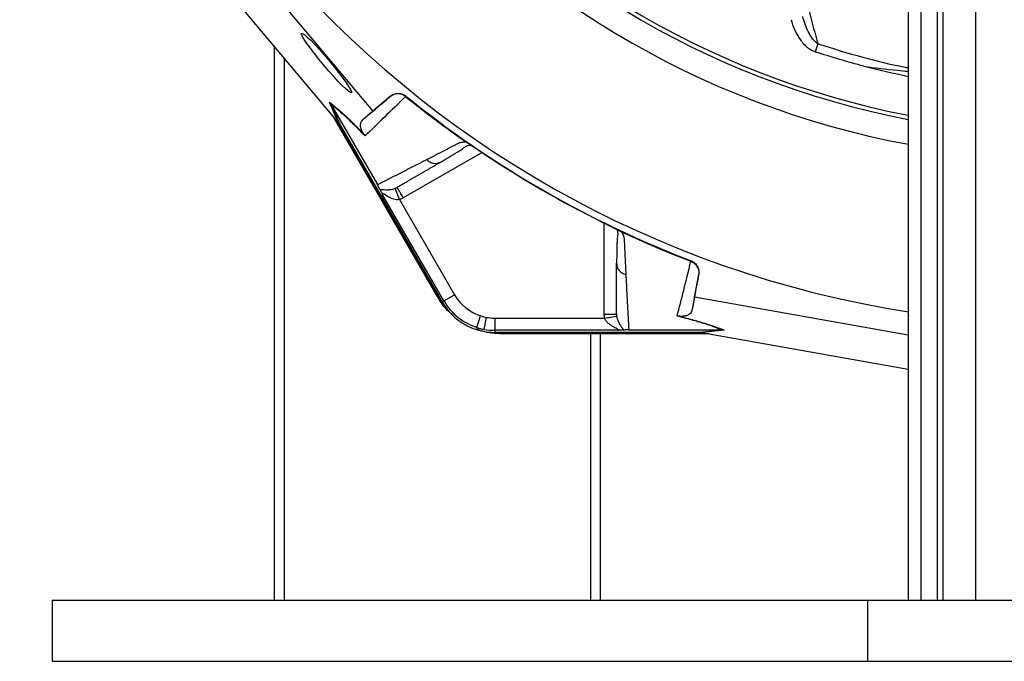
# Model space of a CAD drawing. Header units: millimetres. Extents: x 3528 to 6506, y 5193 to 8895.
# Tile 1 of 13: x 3727 to 4935, y 5193 to 5979. Entities that reach past the tile are written whole.
import ezdxf

# ---------------------------------------------------------------- set-up
doc = ezdxf.new("R2010")
doc.units = ezdxf.units.MM
doc.header["$LTSCALE"] = 5

msp = doc.modelspace()

# ---------------------------------------------------------------- linework, layer by layer
at = {"color": 7, "linetype": 'Continuous', "lineweight": 25}
for p, q in [((4817.2, 7620.3), (4817.2, 5267.5)), ((4832.6, 7470.3), (4832.6, 5267.5)), ((4852.5, 7470.3), (4852.5, 5267.5)), ((4859.4, 7470.3), (4859.4, 5267.5)), ((4899.4, 7470.3), (4899.4, 5267.5)), ((3967.2, 6096.6), (4160.2, 5866.9)), ((4117, 5854.5), (3936.3, 6069.5)), ((4039.4, 5946.9), (4039.4, 5267.5)), ((4706.1, 5949.5), (4702.9, 5939.9)), ((4182, 5885.2), (4160.2, 5866.9)), ((4181.5, 5884.8), (4182, 5885.2)), ((4201, 5885.4), (4200.5, 5884.9)), ((4118, 5853.3), (4107.2, 5878)), ((4108.9, 5875.6), (4119.7, 5850.9)), ((4108.9, 5875.5), (4165.9, 5776.9)), ((4239.5, 5639.7), (4112.2, 5860.2)), ((4160.2, 5866.9), (4147.5, 5855.8)), ((4240.4, 5640.2), (4116.1, 5855.6)), ((4119.7, 5850.9), (4245.5, 5633.1)), ((4276.7, 5827.8), (4277.1, 5827.6)), ((4242.1, 5804), (4244.2, 5804.7)), ((4247.6, 5634.3), (4172.4, 5764.5)), ((4193.2, 5758.5), (4187.8, 5772.4)), ((4193.2, 5758.5), (4260.6, 5641.8)), ((4462.6, 5720.5), (4462.9, 5720.3)), ((4459.2, 5680.6), (4459.6, 5678.4)), ((4550.5, 5682.9), (4550.7, 5683.5)), ((4555.1, 5638.9), (4560.1, 5666.9)), ((4560.1, 5666.9), (4559.9, 5666.3)), ((4247.6, 5634.3), (4260.6, 5641.8)), ((4239.5, 5639.7), (4240.4, 5640.2)), ((4247.6, 5634.3), (4245.5, 5633.1)), ((4555.1, 5638.9), (4551.8, 5622.4)), ((4817.2, 5592.5), (4555.1, 5638.9)), ((4288.1, 5601.7), (4292.6, 5616)), ((4297.1, 5599.5), (4299.8, 5614.2)), ((4310, 5613.3), (4444.6, 5613.3)), ((4444.6, 5613.3), (4459.4, 5615.6)), ((4460.3, 5598.3), (4310, 5598.3)), ((4310, 5598.3), (4310, 5595.9)), ((4310, 5595.9), (4561.5, 5595.9)), ((4318.6, 5594), (4318.6, 5595.1)), ((4567.4, 5595.1), (4318.6, 5595.1)), ((4573.3, 5594), (4318.6, 5594)), ((4439.4, 5594), (4439.4, 5267.5)), ((4474.2, 5598.8), (4588.2, 5598.8)), ((4561.5, 5595.9), (4588.2, 5598.8)), ((4591.1, 5598.6), (4564.4, 5595.6)), ((4565.9, 5595.3), (4817.2, 5550.8)), ((3767.2, 5267.5), (4767.2, 5267.5)), ((3767.2, 5267.5), (3767.2, 5192.5)), ((4767.2, 5267.5), (4767.2, 5192.5)), ((4767.2, 5267.5), (5267.2, 5267.5)), ((3767.2, 5192.5), (6267.2, 5192.5)), ((4767.2, 5192.5), (5267.2, 5192.5))]:
    msp.add_line(p, q, dxfattribs=at)
at = {"color": 8, "linetype": 'Continuous', "lineweight": 25}
for p, q in [((4051.4, 5932.6), (4051.4, 5267.5)), ((4294.3, 5816.4), (4197.7, 5760.6)), ((4444.2, 5618.3), (4444.2, 5729.8)), ((4427.4, 5594), (4427.4, 5267.5))]:
    msp.add_line(p, q, dxfattribs=at)
at = {"color": 7, "linetype": 'Continuous', "lineweight": 25, "flags": 128}
for points in [[(4247.6, 5629.7), (4247, 5630.4), (4240.4, 5640.2)], [(4318.6, 5595.1), (4306.8, 5595.8), (4306, 5596)]]:
    msp.add_lwpolyline(points, dxfattribs=at)
at = {"color": 7, "linetype": 'Continuous', "lineweight": 25}
for centre, radius, start, end in [((5017.2, 6895.3), 1087.5, 98.7265, 259.403), ((5017.2, 6895.3), 1057.5, 99.0103, 259.0983), ((5017.2, 6895.3), 1052.5, 99.0144, 259.0458), ((5017.2, 6895.3), 1290, 180, 261.0813), ((5017.2, 6895.3), 1298.5, 231.0565, 248.9435), ((4310, 5670.3), 57, 210, 252.3214), ((4310, 5670.3), 74.5, 210, 270), ((4310, 5670.3), 72, 210, 252.3214), ((4310, 5670.3), 57, 252.3214, 259.7042), ((4310, 5670.3), 57, 259.7042, 270), ((4310, 5670.3), 72, 252.3214, 259.7042), ((4310, 5670.3), 72, 259.7042, 270)]:
    msp.add_arc(centre, radius, start, end, dxfattribs=at)
msp.add_ellipse((4103.5, 5926.1), major_axis=(-30.6, 36.5), ratio=0.088975, dxfattribs=at)
for centre, major_axis, start_param, end_param in [((4120.9, 5847.9), (-55.5, 66.2), 4.781806, 4.800012), ((4558.2, 5595.3), (85.1, -14.9), 1.483174, 1.50138)]:
    msp.add_ellipse(centre, major_axis=major_axis, ratio=0.015428, start_param=start_param, end_param=end_param, dxfattribs=at)
for points, knots in [([(4664.1, 6108.7), (4667.7, 6094.7), (4671.4, 6081), (4678.5, 6053.8), (4682.1, 6040.4), (4692.6, 6000.6), (4699.4, 5974.7), (4706.1, 5949.5)], [0, 0, 0, 0, 0.25, 0.25, 0.5, 0.5, 1, 1, 1, 1]), ([(4673.3, 5979.1), (4674.4, 5975), (4675.8, 5971), (4679.2, 5963.3), (4681.2, 5959.6), (4684.8, 5954.3), (4686.1, 5952.6), (4688.9, 5949.3), (4690.4, 5947.8), (4693.6, 5945), (4695.3, 5943.7), (4698.9, 5941.5), (4700.8, 5940.6), (4702.9, 5939.9)], [0, 0, 0, 0, 0.25, 0.25, 0.5, 0.5, 0.625, 0.625, 0.75, 0.75, 0.875, 0.875, 1, 1, 1, 1]), ([(4706.1, 5949.5), (4704.7, 5950.4), (4703.4, 5951.5), (4701.2, 5953.8), (4700.2, 5955.1), (4697.3, 5959.1), (4695.7, 5961.9), (4692.9, 5967.7), (4691.7, 5970.7), (4689.5, 5976.8), (4688.6, 5979.9), (4687.7, 5983)], [0, 0, 0, 0, 0.125, 0.125, 0.25, 0.25, 0.5, 0.5, 0.75, 0.75, 1, 1, 1, 1]), ([(4200.6, 5884.9), (4191.5, 5876.1), (4182.8, 5867.7), (4166.2, 5851.7), (4158.3, 5844), (4150.8, 5836.7)], [0, 0, 0, 0, 0.5, 0.5, 1, 1, 1, 1]), ([(4200.5, 5884.9), (4199.2, 5886), (4197.7, 5886.9), (4194.4, 5888), (4192.7, 5888.3), (4190.1, 5888.3), (4189.2, 5888.2), (4187.5, 5887.9), (4186.7, 5887.7), (4185.1, 5887.1), (4184.3, 5886.7), (4182.9, 5885.8), (4182.1, 5885.3), (4181.5, 5884.8)], [0, 0, 0, 0, 0.25, 0.25, 0.5, 0.5, 0.625, 0.625, 0.75, 0.75, 0.875, 0.875, 1, 1, 1, 1]), ([(4182, 5885.2), (4183.3, 5886.3), (4184.8, 5887.2), (4188, 5888.4), (4189.7, 5888.7), (4192.3, 5888.8), (4193.2, 5888.7), (4194.9, 5888.4), (4195.7, 5888.2), (4198.2, 5887.3), (4199.7, 5886.5), (4201, 5885.4)], [0, 0, 0, 0, 0.25, 0.25, 0.5, 0.5, 0.625, 0.625, 0.75, 0.75, 1, 1, 1, 1]), ([(4107.2, 5878), (4109.8, 5876), (4112.5, 5873.8), (4117, 5870), (4118.5, 5868.7), (4121.8, 5865.8), (4123.4, 5864.3), (4128.7, 5859.5), (4132.4, 5855.9), (4138.5, 5849.9), (4140.6, 5847.8), (4144.9, 5843.5), (4147.1, 5841.2), (4149.4, 5838.8)], [0, 0, 0, 0, 0.25, 0.25, 0.375, 0.375, 0.5, 0.5, 0.75, 0.75, 0.875, 0.875, 1, 1, 1, 1]), ([(4150.8, 5836.7), (4146.2, 5841.5), (4141.9, 5845.8), (4133.9, 5853.7), (4130.2, 5857.2), (4125, 5862), (4123.3, 5863.5), (4120.1, 5866.4), (4118.6, 5867.7), (4114.1, 5871.4), (4111.4, 5873.6), (4108.9, 5875.5)], [0, 0, 0, 0, 0.25, 0.25, 0.5, 0.5, 0.625, 0.625, 0.75, 0.75, 1, 1, 1, 1]), ([(4149.4, 5838.8), (4149.1, 5839.2), (4148.9, 5839.6), (4148.4, 5840.2), (4148.3, 5840.5), (4147.8, 5841.2), (4147.6, 5841.6), (4147, 5842.8), (4146.7, 5843.4), (4146.3, 5844.6), (4146.1, 5845.1), (4145.8, 5846), (4145.7, 5846.5), (4145.4, 5847.7), (4145.3, 5848.4), (4145.3, 5849.8), (4145.3, 5850.4), (4145.4, 5852), (4145.7, 5853), (4146.4, 5854.6), (4146.9, 5855.3), (4147.5, 5855.8)], [0, 0, 0, 0, 0.015625, 0.015625, 0.03125, 0.03125, 0.0625, 0.0625, 0.125, 0.125, 0.1875, 0.1875, 0.25, 0.25, 0.375, 0.375, 0.5, 0.5, 0.75, 0.75, 1, 1, 1, 1]), ([(4226.6, 5807.8), (4227.6, 5808.3), (4229.8, 5809.4), (4233.1, 5811.1), (4236.4, 5812.8), (4239.8, 5814.6), (4244.2, 5816.8), (4249.7, 5819.7), (4255.3, 5822.6), (4259.9, 5825), (4262.6, 5826.4), (4264.6, 5827.4), (4265.8, 5827.9), (4266.9, 5828.4), (4268.1, 5828.7), (4269.4, 5829), (4271, 5829.2), (4272.7, 5829.3), (4274, 5829.3), (4274.6, 5829.3)], [0, 0, 0, 0, 0.077777, 0.1552, 0.232272, 0.308995, 0.385372, 0.530526, 0.674474, 0.747423, 0.819615, 0.846383, 0.869761, 0.889755, 0.906383, 0.929523, 0.9528, 0.976272, 1, 1, 1, 1]), ([(4242.1, 5803.8), (4249.4, 5808.1), (4259.7, 5814.3), (4271, 5820.9), (4275, 5825.1), (4279.1, 5825.3), (4280.5, 5825.4)], [0, 0, 0, 0, 0.578265, 0.819399, 0.935238, 1, 1, 1, 1]), ([(4274.6, 5829.3), (4274.8, 5829.2), (4275.1, 5829), (4275.5, 5828.7), (4276, 5828.4), (4276.4, 5828.1), (4276.6, 5827.9), (4276.7, 5827.8)], [0, 0, 0, 0, 0.212576, 0.416535, 0.614103, 0.807726, 1, 1, 1, 1]), ([(4277.1, 5827.6), (4277.3, 5827.4), (4277.7, 5827.2), (4278.3, 5826.8), (4279, 5826.4), (4279.6, 5826), (4280.4, 5825.5), (4281.1, 5825), (4281.9, 5824.5), (4282.7, 5824), (4283.5, 5823.5), (4284.3, 5822.9), (4285.2, 5822.4), (4286.1, 5821.8), (4287.4, 5821), (4288.9, 5819.9), (4290.8, 5818.7), (4292.7, 5817.4), (4294.7, 5816.1), (4296.1, 5815.2), (4296.7, 5814.7)], [0, 0, 0, 0, 0.044249, 0.088103, 0.131644, 0.174954, 0.21812, 0.261226, 0.304357, 0.347601, 0.391041, 0.434763, 0.478847, 0.523375, 0.568424, 0.654803, 0.740537, 0.826241, 0.912528, 1, 1, 1, 1]), ([(4165.9, 5776.9), (4166.9, 5777.3), (4168.8, 5778.3), (4171.7, 5779.8), (4174.7, 5781.3), (4177.7, 5782.9), (4180.8, 5784.4), (4183.8, 5786), (4186.9, 5787.5), (4190.1, 5789.1), (4193.2, 5790.7), (4196.4, 5792.4), (4199.7, 5794), (4202.9, 5795.7), (4206.2, 5797.3), (4209.5, 5799), (4212.8, 5800.7), (4216.2, 5802.5), (4219.6, 5804.2), (4223.1, 5806), (4225.4, 5807.2), (4226.6, 5807.8)], [0, 0, 0, 0, 0.055211, 0.110128, 0.164753, 0.219086, 0.273129, 0.326884, 0.38035, 0.43353, 0.486425, 0.539036, 0.591365, 0.643413, 0.695181, 0.746671, 0.797884, 0.848822, 0.899487, 0.949879, 1, 1, 1, 1]), ([(4244.2, 5804.7), (4243.1, 5804.1), (4241, 5802.9), (4237.8, 5801.1), (4234.6, 5799.2), (4231.5, 5797.4), (4228.4, 5795.6), (4225.3, 5793.9), (4222.3, 5792.1), (4219.2, 5790.3), (4216.2, 5788.6), (4213.2, 5786.9), (4210.3, 5785.2), (4207.3, 5783.5), (4204.4, 5781.8), (4201.5, 5780.1), (4198.7, 5778.5), (4195.8, 5776.8), (4193, 5775.2), (4191.1, 5774.1), (4190.2, 5773.6)], [0, 0, 0, 0, 0.052635, 0.105608, 0.158921, 0.212573, 0.266566, 0.320902, 0.37558, 0.430604, 0.485973, 0.541688, 0.597751, 0.654162, 0.710923, 0.768034, 0.825496, 0.883311, 0.941478, 1, 1, 1, 1]), ([(4169, 5771), (4168.7, 5771.6), (4168.3, 5772.3), (4167.6, 5773.7), (4167.4, 5774.2), (4166.9, 5775.1), (4166.7, 5775.4), (4166.4, 5776), (4166.1, 5776.4), (4165.9, 5776.8)], [0, 0, 0, 0, 0.5, 0.5, 0.75, 0.75, 0.875, 0.875, 1, 1, 1, 1]), ([(4197.7, 5760.6), (4196.7, 5762.3), (4195.7, 5764), (4193.9, 5767.1), (4193.1, 5768.6), (4191.7, 5771), (4191.2, 5771.9), (4190.4, 5773.2), (4190.2, 5773.6), (4190.2, 5773.6)], [0, 0, 0, 0, 0.25, 0.25, 0.5, 0.5, 0.75, 0.75, 1, 1, 1, 1]), ([(4169, 5771), (4169.8, 5771.1), (4170.9, 5771), (4173.4, 5770.8), (4174.8, 5770.7), (4177.9, 5770.7), (4179.6, 5770.7), (4182.5, 5771), (4183.5, 5771.2), (4185.6, 5771.7), (4186.7, 5772), (4187.8, 5772.4)], [0, 0, 0, 0, 0.25, 0.25, 0.5, 0.5, 0.75, 0.75, 0.875, 0.875, 1, 1, 1, 1]), ([(4169, 5771), (4169.1, 5770.7), (4169.3, 5770.3), (4169.8, 5769.4), (4170, 5768.9), (4170.6, 5767.8), (4171, 5767.2), (4171.7, 5765.9), (4172, 5765.2), (4172.4, 5764.5)], [0, 0, 0, 0, 0.25, 0.25, 0.5, 0.5, 0.75, 0.75, 1, 1, 1, 1]), ([(4193.2, 5758.5), (4192, 5758.2), (4190.7, 5758.1), (4188.3, 5758.4), (4187.1, 5758.7), (4183.6, 5759.7), (4181.5, 5760.7), (4178.5, 5762.4), (4177.6, 5762.9), (4175.7, 5764.1), (4174.9, 5764.7), (4173.7, 5765.4), (4173.3, 5765.6), (4172.6, 5765.9), (4172.3, 5766), (4172, 5765.9), (4172, 5765.7), (4172.1, 5765.2), (4172.2, 5764.9), (4172.4, 5764.5)], [0, 0, 0, 0, 0.125, 0.125, 0.25, 0.25, 0.5, 0.5, 0.625, 0.625, 0.75, 0.75, 0.8125, 0.8125, 0.875, 0.875, 0.9375, 0.9375, 1, 1, 1, 1]), ([(4441.6, 5731.1), (4443.7, 5730.1), (4447.8, 5728), (4453.7, 5725.1), (4458.2, 5722.8), (4460, 5721.8), (4460.6, 5721.5)], [0, 0, 0, 0, 0.272035, 0.551471, 0.845021, 1, 1, 1, 1]), ([(4441.6, 5731.1), (4442, 5730.9), (4442.7, 5730.5), (4443.8, 5730), (4444.9, 5729.5), (4445.9, 5729), (4447, 5728.4), (4448, 5727.9), (4449, 5727.4), (4450, 5726.9), (4451, 5726.4), (4452.3, 5725.8), (4453.8, 5725), (4455.6, 5724.1), (4457.2, 5723.3), (4458.7, 5722.5), (4460.1, 5721.8), (4461.4, 5721.1), (4462.2, 5720.7), (4462.6, 5720.5)], [0, 0, 0, 0, 0.043919, 0.087472, 0.13073, 0.173768, 0.216664, 0.259492, 0.30233, 0.345255, 0.388344, 0.431671, 0.51489, 0.596546, 0.677156, 0.757259, 0.837405, 0.91814, 1, 1, 1, 1]), ([(4460, 5720.6), (4460.2, 5719.9), (4461.2, 5717.1), (4460.3, 5713.5), (4460, 5708.6), (4459.6, 5701.4), (4459.5, 5691.3), (4459.4, 5682.8), (4459.4, 5678.3)], [0, 0, 0, 0, 0.0384066, 0.157587, 0.2772604, 0.4055066, 0.6863699, 1, 1, 1, 1]), ([(4462.9, 5720.3), (4463.1, 5720.2), (4463.3, 5720.1), (4463.7, 5720), (4464, 5719.8), (4464.4, 5719.6), (4464.9, 5719.4), (4465.1, 5719.3), (4465.3, 5719.2)], [0, 0, 0, 0, 0.160202, 0.321039, 0.484027, 0.650625, 0.822199, 1, 1, 1, 1]), ([(4465.3, 5719.2), (4465.5, 5718.9), (4465.8, 5718.3), (4466.3, 5717.4), (4466.8, 5716.5), (4467.1, 5715.7), (4467.5, 5714.8), (4467.8, 5714), (4468, 5713.2), (4468.2, 5712.4), (4468.5, 5711.5), (4468.6, 5710.2), (4468.7, 5708.4), (4468.8, 5706.2), (4468.9, 5703.7), (4469.1, 5699.6), (4469.4, 5693.9), (4469.7, 5686.9), (4470, 5680.1), (4470.3, 5673.3), (4470.6, 5669), (4470.7, 5666.8)], [0, 0, 0, 0, 0.0134228, 0.0267382, 0.0399565, 0.0530881, 0.0661437, 0.0791341, 0.0920702, 0.1049632, 0.1178244, 0.141662, 0.1728313, 0.2170572, 0.2634912, 0.3121266, 0.4491557, 0.58733, 0.7237611, 0.8613131, 1, 1, 1, 1]), ([(4459.2, 5618.3), (4459.2, 5619.4), (4459.2, 5621.7), (4459.2, 5625.1), (4459.2, 5628.6), (4459.2, 5632.1), (4459.2, 5635.7), (4459.2, 5639.2), (4459.2, 5642.8), (4459.2, 5646.5), (4459.2, 5650.1), (4459.2, 5653.8), (4459.2, 5657.6), (4459.2, 5661.3), (4459.2, 5665.1), (4459.2, 5668.9), (4459.2, 5672.8), (4459.2, 5676.6), (4459.2, 5679.3), (4459.2, 5680.6)], [0, 0, 0, 0, 0.061953, 0.123509, 0.18467, 0.245435, 0.305808, 0.365787, 0.425376, 0.484574, 0.543383, 0.601804, 0.659839, 0.717488, 0.774754, 0.831636, 0.888137, 0.944258, 1, 1, 1, 1]), ([(4533.6, 5615.7), (4536.2, 5625.9), (4538.9, 5636.5), (4544.5, 5658.9), (4547.4, 5670.6), (4550.4, 5682.9)], [0, 0, 0, 0, 0.5, 0.5, 1, 1, 1, 1]), ([(4550.5, 5682.9), (4552.1, 5682.2), (4553.6, 5681.3), (4556.3, 5679.1), (4557.4, 5677.7), (4558.6, 5675.5), (4559, 5674.7), (4559.6, 5673.1), (4559.8, 5672.3), (4560.1, 5670.6), (4560.1, 5669.7), (4560.1, 5668), (4560.1, 5667.2), (4559.9, 5666.3)], [0, 0, 0, 0, 0.25, 0.25, 0.5, 0.5, 0.625, 0.625, 0.75, 0.75, 0.875, 0.875, 1, 1, 1, 1]), ([(4550.7, 5683.5), (4552.3, 5682.9), (4553.8, 5682), (4556.4, 5679.8), (4557.5, 5678.4), (4558.8, 5676.2), (4559.1, 5675.4), (4559.7, 5673.8), (4559.9, 5672.9), (4560.4, 5670.4), (4560.4, 5668.6), (4560.1, 5666.9)], [0, 0, 0, 0, 0.25, 0.25, 0.5, 0.5, 0.625, 0.625, 0.75, 0.75, 1, 1, 1, 1]), ([(4470.7, 5666.8), (4470.7, 5665.6), (4470.8, 5663.3), (4471, 5659.8), (4471.2, 5656.3), (4471.4, 5652.9), (4471.5, 5649.5), (4471.7, 5646.1), (4471.9, 5642.7), (4472.1, 5639.4), (4472.2, 5636.1), (4472.4, 5632.9), (4472.6, 5629.6), (4472.8, 5626.4), (4472.9, 5623.2), (4473.1, 5620.1), (4473.3, 5617), (4473.4, 5613.9), (4473.6, 5610.8), (4473.8, 5607.8), (4473.9, 5604.8), (4474.1, 5601.8), (4474.2, 5599.8), (4474.2, 5598.8)], [0, 0, 0, 0, 0.045336, 0.090894, 0.136674, 0.182678, 0.228907, 0.275362, 0.322044, 0.368954, 0.416093, 0.463462, 0.511063, 0.558896, 0.606962, 0.655262, 0.703798, 0.752569, 0.801578, 0.850824, 0.900309, 0.950034, 1, 1, 1, 1]), ([(4257.5, 5618.1), (4256.3, 5619), (4248.7, 5624.6), (4243.8, 5632.8), (4239.5, 5639.7)], [0, 0, 0, 0, 0.153545, 1, 1, 1, 1]), ([(4444.2, 5618.3), (4446.2, 5618.3), (4448.2, 5618.3), (4451.8, 5618.3), (4453.5, 5618.3), (4456.2, 5618.3), (4457.3, 5618.3), (4458.9, 5618.3), (4459.2, 5618.3), (4459.2, 5618.3)], [0, 0, 0, 0, 0.25, 0.25, 0.5, 0.5, 0.75, 0.75, 1, 1, 1, 1]), ([(4551.8, 5622.4), (4551.6, 5621.6), (4551.3, 5620.8), (4550.3, 5619.4), (4549.6, 5618.7), (4548.2, 5617.7), (4547.7, 5617.4), (4546.5, 5616.8), (4545.8, 5616.5), (4544.6, 5616.1), (4544.2, 5616), (4543.2, 5615.8), (4542.7, 5615.7), (4541.5, 5615.5), (4540.8, 5615.4), (4539.5, 5615.4), (4539, 5615.4), (4538.1, 5615.4), (4537.8, 5615.4), (4537.1, 5615.4), (4536.7, 5615.5), (4536.1, 5615.6)], [0, 0, 0, 0, 0.25, 0.25, 0.5, 0.5, 0.625, 0.625, 0.75, 0.75, 0.8125, 0.8125, 0.875, 0.875, 0.9375, 0.9375, 0.96875, 0.96875, 0.984375, 0.984375, 1, 1, 1, 1]), ([(4310, 5613.3), (4310, 5611.6), (4310, 5609.7), (4310, 5606.1), (4310, 5604.3), (4310, 5601.4), (4310, 5600.3), (4310, 5598.8), (4310, 5598.4), (4310, 5598.3)], [0, 0, 0, 0, 0.25, 0.25, 0.5, 0.5, 0.75, 0.75, 1, 1, 1, 1]), ([(4460.3, 5598.3), (4460.7, 5598.3), (4461, 5598.4), (4461.6, 5598.5), (4461.7, 5598.7), (4461.6, 5599), (4461.4, 5599.2), (4460.8, 5599.6), (4460.4, 5599.8), (4459.2, 5600.5), (4458.2, 5601), (4456.3, 5602), (4455.4, 5602.5), (4452.5, 5604.3), (4450.5, 5605.6), (4447.9, 5608.1), (4447.1, 5609), (4446, 5610.5), (4445.7, 5611), (4445.1, 5612.1), (4444.8, 5612.7), (4444.6, 5613.3)], [0, 0, 0, 0, 0.0625, 0.0625, 0.125, 0.125, 0.1875, 0.1875, 0.25, 0.25, 0.375, 0.375, 0.5, 0.5, 0.75, 0.75, 0.875, 0.875, 0.9375, 0.9375, 1, 1, 1, 1]), ([(4459.4, 5615.6), (4459.6, 5614.4), (4459.9, 5613.3), (4460.5, 5611.3), (4460.9, 5610.3), (4462, 5607.6), (4462.9, 5606.1), (4464.5, 5603.5), (4465.3, 5602.3), (4466.7, 5600.3), (4467.3, 5599.4), (4467.7, 5598.6)], [0, 0, 0, 0, 0.125, 0.125, 0.25, 0.25, 0.5, 0.5, 0.75, 0.75, 1, 1, 1, 1]), ([(4588.2, 5598.8), (4585.3, 5600), (4582, 5601.3), (4576.6, 5603.3), (4574.6, 5603.9), (4570.6, 5605.3), (4568.4, 5606), (4561.7, 5608.1), (4556.7, 5609.6), (4545.9, 5612.6), (4540, 5614.1), (4533.6, 5615.7)], [0, 0, 0, 0, 0.25, 0.25, 0.375, 0.375, 0.5, 0.5, 0.75, 0.75, 1, 1, 1, 1]), ([(4536.1, 5615.6), (4539.3, 5614.8), (4542.4, 5614), (4548.3, 5612.4), (4551.2, 5611.6), (4559.4, 5609.4), (4564.4, 5607.9), (4571.2, 5605.8), (4573.3, 5605.1), (4577.4, 5603.7), (4579.4, 5603), (4584.9, 5601.1), (4588.2, 5599.8), (4591.1, 5598.6)], [0, 0, 0, 0, 0.125, 0.125, 0.25, 0.25, 0.5, 0.5, 0.625, 0.625, 0.75, 0.75, 1, 1, 1, 1]), ([(4318.6, 5594), (4310.5, 5594.3), (4299.8, 5594.7), (4290.1, 5599.1), (4287.7, 5600.1)], [0, 0, 0, 0, 0.752145, 1, 1, 1, 1]), ([(4467.7, 5598.6), (4467.3, 5598.6), (4466.9, 5598.5), (4465.9, 5598.5), (4465.3, 5598.4), (4464, 5598.4), (4463.3, 5598.4), (4461.9, 5598.4), (4461.1, 5598.3), (4460.3, 5598.3)], [0, 0, 0, 0, 0.25, 0.25, 0.5, 0.5, 0.75, 0.75, 1, 1, 1, 1]), ([(4474.2, 5598.8), (4473.4, 5598.8), (4472.6, 5598.8), (4471.2, 5598.8), (4470.6, 5598.8), (4469.6, 5598.7), (4469.2, 5598.7), (4468.4, 5598.6), (4468, 5598.6), (4467.7, 5598.6)], [0, 0, 0, 0, 0.25, 0.25, 0.5, 0.5, 0.75, 0.75, 1, 1, 1, 1])]:
    msp.add_open_spline(points, degree=3, knots=knots, dxfattribs=at)
at = {"color": 8, "linetype": 'Continuous', "lineweight": 25}
for points, knots in [([(4706.1, 5949.5), (4724.5, 5943.9), (4759.4, 5933.2), (4796.7, 5923.9), (4815.4, 5920.5), (4817.2, 5920.2)], [0, 0, 0, 0, 0.503081, 0.952235, 1, 1, 1, 1]), ([(4762.7, 5922), (4776.4, 5920.2), (4794.5, 5917.9), (4812.7, 5916.3), (4817.2, 5915.9)], [0, 0, 0, 0, 0.753642, 1, 1, 1, 1]), ([(4817.2, 5909.2), (4799.1, 5913.2), (4780.8, 5917.2), (4762.8, 5922), (4762.7, 5922)], [0, 0, 0, 0, 0.994789, 1, 1, 1, 1]), ([(4226.6, 5807.8), (4227.8, 5806.7), (4230.2, 5804.5), (4235, 5802.9), (4239.2, 5802.7), (4241.4, 5803.7), (4242.1, 5804)], [0, 0, 0, 0, 0.275816, 0.567614, 0.859411, 1, 1, 1, 1]), ([(4459.6, 5678.4), (4459.7, 5677.6), (4460, 5675.2), (4462.3, 5671.7), (4466, 5668.3), (4469.1, 5667.3), (4470.7, 5666.8)], [0, 0, 0, 0, 0.1405892, 0.4323865, 0.7241838, 1, 1, 1, 1])]:
    msp.add_open_spline(points, degree=3, knots=knots, dxfattribs=at)
at = {"color": 7, "linetype": 'Continuous', "lineweight": 25}
for points in [[(4762.7, 5922), (4742.6, 5927.3), (4722.6, 5933.3), (4702.9, 5939.9)], [(4147.5, 5855.8), (4158.1, 5864.9), (4169.4, 5874.5), (4181.5, 5884.8)], [(4200.6, 5884.9), (4212.6, 5875.2), (4236.9, 5856.2), (4261.9, 5838.1), (4274.6, 5829.3)], [(4108.9, 5875.6), (4108.4, 5876.4), (4107.8, 5877.2), (4107.2, 5878)], [(4108.9, 5875.5), (4108.9, 5875.5), (4108.9, 5875.6), (4108.9, 5875.6)], [(4118, 5853.3), (4118.7, 5852.6), (4119.2, 5851.8), (4119.7, 5850.9)], [(4149.4, 5838.8), (4149.9, 5838.2), (4150.4, 5837.5), (4150.8, 5836.7)], [(4296.7, 5814.7), (4343.2, 5783.8), (4391.6, 5755.8), (4441.6, 5731.1)], [(4187.8, 5772.4), (4188.7, 5772.8), (4189.4, 5773.1), (4190.2, 5773.6)], [(4197.7, 5760.6), (4196.3, 5759.8), (4194.8, 5759), (4193.2, 5758.5)], [(4465.3, 5719.2), (4479.3, 5712.6), (4507.5, 5700), (4536.1, 5688.4), (4550.5, 5682.9)], [(4559.9, 5666.3), (4557, 5650.7), (4554.3, 5636.1), (4551.8, 5622.4)], [(4444.6, 5613.3), (4444.4, 5614.9), (4444.2, 5616.6), (4444.2, 5618.3)], [(4459.2, 5618.3), (4459.2, 5617.4), (4459.3, 5616.5), (4459.4, 5615.6)], [(4536.1, 5615.6), (4535.3, 5615.7), (4534.5, 5615.7), (4533.6, 5615.7)], [(4561.5, 5595.9), (4562.5, 5595.9), (4563.4, 5595.8), (4564.4, 5595.6)], [(4588.2, 5598.8), (4589.2, 5598.8), (4590.2, 5598.7), (4591.1, 5598.6)], [(4588.2, 5598.8), (4588.2, 5598.8), (4588.2, 5598.8), (4588.2, 5598.8)]]:
    msp.add_open_spline(points, degree=3, dxfattribs=at)

doc.saveas('drawing.dxf')
